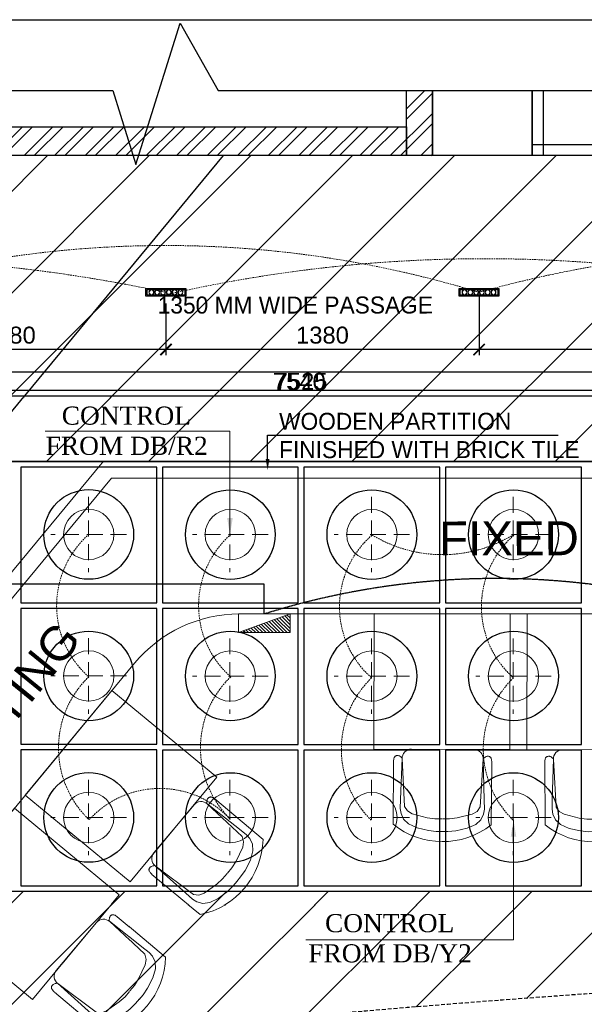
# Model space of a CAD drawing. Header units: millimetres. Extents: x 0 to 2243864, y 0 to 1237228.
# Tile 11 of 30: x 1049347 to 1051839, y 1109250 to 1113600. Entities that reach past the tile are written whole.
import ezdxf
from ezdxf import colors
from ezdxf.entities.mleader import LeaderData, LeaderLine
from ezdxf.math import Vec2, Vec3

# ---------------------------------------------------------------- set-up
doc = ezdxf.new("R2010")
doc.units = ezdxf.units.MM
doc.header["$LTSCALE"] = 7
for name, pattern in [('( Hidden )', [0.375, 0.25, -0.125]), ('DASHED', [0.75, 0.5, -0.25]), ('DASHED2', [0.375, 0.25, -0.125]), ('Hidden', [6, 4, -2])]:
    doc.linetypes.add(name, pattern=pattern)
for name, color, linetype, lineweight in [('CAT-6 CABLE', 200, 'CCTV', 25), ('Falsceiling', 4, 'Continuous', 13), ('FLOOR CONDUIT', 1, 'DASHED', 30), ('PD_025_TEXT', 61, 'Continuous', 25), ('PD_ELEVATION_03', 80, 'Continuous', 18), ('PD_ELEVATION_05', 50, 'Continuous', 30), ('PD_FIXTURE', 21, 'Continuous', 25), ('PD_FURNITURE_LOOSE', 20, 'Continuous', 15), ('PD_I_LIGHTING', 23, 'Continuous', 15), ('PP-Electrical_Switchboard', 255, 'Continuous', 0), ('PP-ONE WAY RAW', 96, 'Continuous', 0), ('TEXT-PP', 7, 'Continuous', 0)]:
    doc.layers.add(name, color=color, linetype=linetype, lineweight=lineweight)
doc.layers.add('PD_BASE', color=8, linetype='Continuous')
doc.layers.add('PD_DIMENSION', color=201, linetype='Continuous')
doc.styles.add('elec', font='times.ttf')
doc.styles.add('PL-TEXT', font='romans.shx', dxfattribs={"width": 0.5, "height": 10})
doc.styles.get("Standard").update_dxf_attribs({"font": 'arial.ttf'})
doc.linetypes.add('CCTV', pattern='A,1.935533,["CCTV",elec,S=0.2,R=0,X=0,Y=-0.034003],0.006881,-0.395564', length=2.337978)
doc.dimstyles.new('100', dxfattribs={"dimtxt": 200, "dimasz": 75, "dimexe": 35, "dimexo": 25, "dimgap": 0.5, "dimtad": 1, "dimdec": 0, "dimrnd": 5, "dimzin": 0, "dimdsep": 46, "dimtxsty": 'Standard', "dimblk": 'OBLIQUE', "dimcen": 5, "dimdle": 35, "dimclre": 1, "dimadec": 0, "dimazin": 0, "dimtfac": 1, "dimtdec": 0, "dimtmove": 1, "dimatfit": 3, "dimfxl": 1, "dimtolj": 1, "dimtzin": 0, "dimlwd": -1, "dimlwe": -1, "dimarcsym": 0})
doc.dimstyles.new('MM', dxfattribs={"dimtxt": 75, "dimasz": 50, "dimexe": 25, "dimexo": 50, "dimgap": 25, "dimtad": 1, "dimdec": 0, "dimrnd": 5, "dimtxsty": 'Standard', "dimblk": 'ARCHTICK', "dimcen": 2.5, "dimadec": 0, "dimazin": 0, "dimtfac": 1, "dimtdec": 0, "dimtmove": 0, "dimatfit": 3, "dimfxl": 1, "dimarcsym": 0})

# ---------------------------------------------------------------- blocks, each defined once
blk = doc.blocks.new('_ARCHTICK')
at = {"color": 0, "linetype": 'ByBlock', "const_width": 0.15}
blk.add_lwpolyline([(-0.5, -0.5), (0.5, 0.5)], dxfattribs=at)
blk = doc.blocks.new('*D175')
at = {"layer": 'Defpoints', "color": 0, "transparency": 16777216}
for p in [(1054351.7, 1111938.2), (1046811, 1111791.2), (1054351.7, 1111648.9)]:
    blk.add_point(p, dxfattribs=at)
at = {"layer": 'PD_DIMENSION', "color": 0, "lineweight": -2, "ltscale": 45, "transparency": 16777216}
for p, q in [((1046811, 1111841.2), (1046811, 1111963.2)), ((1054351.7, 1111698.9), (1054351.7, 1111963.2)), ((1046811, 1111938.2), (1054351.7, 1111938.2))]:
    blk.add_line(p, q, dxfattribs=at)
at = {"layer": 'PD_DIMENSION', "color": 0, "lineweight": -2, "transparency": 16777216, "xscale": 50, "yscale": 50, "zscale": 50, "rotation": 180}
blk.add_blockref('_ARCHTICK', (1046811, 1111938.2), dxfattribs=at)
at = {"layer": 'PD_DIMENSION', "color": 0, "lineweight": -2, "transparency": 16777216, "xscale": 50, "yscale": 50, "zscale": 50}
blk.add_blockref('_ARCHTICK', (1054351.7, 1111938.2), dxfattribs=at)
at = {"layer": 'PD_DIMENSION', "color": 0, "transparency": 16777216, "insert": (1050581.4, 1112001.5), "char_height": 75, "attachment_point": 5}
blk.add_mtext('7540', dxfattribs=at)
blk = doc.blocks.new('LIOGHT33')
at = {"layer": 'PD_FIXTURE'}
for points in [[(0, 1.25), (7, 1.25), (7, 0), (0, 0)], [(0.2, 1.05), (6.8, 1.05), (6.8, 0.2), (0.2, 0.2)]]:
    blk.add_lwpolyline(points, close=True, dxfattribs=at)
for centre in [(1, 0.62), (2, 0.62), (3, 0.62), (4, 0.62), (5, 0.62), (6, 0.62)]:
    blk.add_circle(centre, 0.425, dxfattribs=at)
blk = doc.blocks.new('*D186')
at = {"layer": 'Defpoints', "color": 0, "transparency": 16777216}
for p in [(1048610.3, 1112395.7), (1049992.5, 1112395.7), (1048610.3, 1112142.8)]:
    blk.add_point(p, dxfattribs=at)
at = {"layer": 'PD_DIMENSION', "color": 0, "lineweight": -2, "ltscale": 45, "transparency": 16777216}
for p, q in [((1048610.3, 1112345.7), (1048610.3, 1112117.8)), ((1049992.5, 1112345.7), (1049992.5, 1112117.8)), ((1049992.5, 1112142.8), (1048610.3, 1112142.8))]:
    blk.add_line(p, q, dxfattribs=at)
at = {"layer": 'PD_DIMENSION', "color": 0, "lineweight": -2, "transparency": 16777216, "xscale": 50, "yscale": 50, "zscale": 50, "rotation": 180}
blk.add_blockref('_ARCHTICK', (1048610.3, 1112142.8), dxfattribs=at)
at = {"layer": 'PD_DIMENSION', "color": 0, "lineweight": -2, "transparency": 16777216, "xscale": 50, "yscale": 50, "zscale": 50}
blk.add_blockref('_ARCHTICK', (1049992.5, 1112142.8), dxfattribs=at)
at = {"layer": 'PD_DIMENSION', "color": 0, "transparency": 16777216, "insert": (1049301.4, 1112206.1), "char_height": 75, "attachment_point": 5}
blk.add_mtext('1380', dxfattribs=at)
blk = doc.blocks.new('*D187')
at = {"layer": 'Defpoints', "color": 0, "transparency": 16777216}
for p in [(1049992.5, 1112395.7), (1051374.6, 1112395.7), (1049992.5, 1112142.8)]:
    blk.add_point(p, dxfattribs=at)
at = {"layer": 'PD_DIMENSION', "color": 0, "lineweight": -2, "ltscale": 45, "transparency": 16777216}
for p, q in [((1049992.5, 1112345.7), (1049992.5, 1112117.8)), ((1051374.6, 1112345.7), (1051374.6, 1112117.8)), ((1051374.6, 1112142.8), (1049992.5, 1112142.8))]:
    blk.add_line(p, q, dxfattribs=at)
at = {"layer": 'PD_DIMENSION', "color": 0, "lineweight": -2, "transparency": 16777216, "xscale": 50, "yscale": 50, "zscale": 50, "rotation": 180}
blk.add_blockref('_ARCHTICK', (1049992.5, 1112142.8), dxfattribs=at)
at = {"layer": 'PD_DIMENSION', "color": 0, "lineweight": -2, "transparency": 16777216, "xscale": 50, "yscale": 50, "zscale": 50}
blk.add_blockref('_ARCHTICK', (1051374.6, 1112142.8), dxfattribs=at)
at = {"layer": 'PD_DIMENSION', "color": 0, "transparency": 16777216, "insert": (1050683.5, 1112206.1), "char_height": 75, "attachment_point": 5}
blk.add_mtext('1380', dxfattribs=at)
blk = doc.blocks.new('*D188')
at = {"layer": 'Defpoints', "color": 0, "transparency": 16777216}
for p in [(1051374.6, 1112433.5), (1052756.7, 1112423.5), (1051374.6, 1112142.8)]:
    blk.add_point(p, dxfattribs=at)
at = {"layer": 'PD_DIMENSION', "color": 0, "lineweight": -2, "ltscale": 45, "transparency": 16777216}
for p, q in [((1051374.6, 1112383.5), (1051374.6, 1112117.8)), ((1052756.7, 1112373.5), (1052756.7, 1112117.8)), ((1052756.7, 1112142.8), (1051374.6, 1112142.8))]:
    blk.add_line(p, q, dxfattribs=at)
at = {"layer": 'PD_DIMENSION', "color": 0, "lineweight": -2, "transparency": 16777216, "xscale": 50, "yscale": 50, "zscale": 50, "rotation": 180}
blk.add_blockref('_ARCHTICK', (1051374.6, 1112142.8), dxfattribs=at)
at = {"layer": 'PD_DIMENSION', "color": 0, "lineweight": -2, "transparency": 16777216, "xscale": 50, "yscale": 50, "zscale": 50}
blk.add_blockref('_ARCHTICK', (1052756.7, 1112142.8), dxfattribs=at)
at = {"layer": 'PD_DIMENSION', "color": 0, "transparency": 16777216, "insert": (1052065.7, 1112206.1), "char_height": 75, "attachment_point": 5}
blk.add_mtext('1380', dxfattribs=at)
blk = doc.blocks.new('_Oblique')
at = {"color": 0, "linetype": 'ByBlock', "lineweight": -2}
blk.add_line((-0.5, -0.5), (0.5, 0.5), dxfattribs=at)
blk = doc.blocks.new('SEATING PLAN LAYOUT')
at = {"layer": 'PD_BASE'}
h = blk.add_hatch(dxfattribs=at)
h.set_pattern_fill('ANSI32', color=251, scale=10)
h.set_pattern_definition([(45, (123592.49, 17364.35), (-67.351921, 67.351921), []), (45, (123637.39, 17364.35), (-67.351921, 67.351921), [])])
h.paths.add_polyline_path([(1051049.8, 1217558.9), (1048989.8, 1217558.9), (1048989.8, 1217686.5), (1051049.8, 1217686.5)])
h.paths.add_polyline_path([(1051049.8, 1217558.9), (1051164.8, 1217558.9), (1051164.8, 1217847), (1051049.8, 1217847)])
at = {"layer": 'PD_BASE', "color": 251}
for points in [[(1041961.2, 1217847), (1049754.1, 1217847), (1049854.8, 1217519.5), (1050051.7, 1218144.4), (1050219.1, 1217847), (1057670.8, 1217847)], [(1051604.8, 1217847), (1051604.8, 1217558.8), (1051164.8, 1217558.8), (1051164.8, 1217847)], [(1051653.8, 1217847), (1051653.8, 1217558.7), (1051604.8, 1217558.7), (1051604.8, 1217847)]]:
    blk.add_lwpolyline(points, dxfattribs=at)
at = {"layer": 'PD_BASE', "color": 251, "lineweight": 30}
blk.add_lwpolyline([(1051164.8, 1217847), (1051164.8, 1217558.9), (1051049.8, 1217558.9), (1051049.8, 1217847)], dxfattribs=at)
blk.add_lwpolyline([(1051049.8, 1217558.9), (1048989.8, 1217558.9), (1048989.8, 1217686.5), (1051049.8, 1217686.5)], close=True, dxfattribs=at)
at = {"layer": 'PD_BASE', "color": 251}
blk.add_lwpolyline([(1051604.8, 1217607.7), (1052504.8, 1217607.7), (1052504.8, 1217558.7), (1051604.8, 1217558.7)], close=True, dxfattribs=at)
blk.add_lwpolyline([(1051604.8, 1217607.7), (1052504.8, 1217607.7), (1052504.8, 1217558.7), (1051604.8, 1217558.7)], close=True, dxfattribs=at)
at = {"layer": 'PD_BASE', "color": 251, "linetype": '( Hidden )', "ltscale": 10, "elevation": 0}
for points in [[(1042302.2, 1212516.9, -0.002641), (1043029.7, 1212666.4), (1043619.8, 1212781.8, -0.013583), (1047388.7, 1213396.5), (1047984.9, 1213474.6, -0.027537), (1055703, 1214022.8), (1056304.8, 1214022.8)], [(1048004.1, 1213325.8, -0.027531), (1055704.1, 1213872.8)]]:
    blk.add_lwpolyline(points, format="xyb", dxfattribs=at)
blk = doc.blocks.new('A$C57124B3B')
at = {"color": 251}
for p, q in [((45.6, 504.4), (45.6, 108.7)), ((664.8, 108.7), (664.8, 505.8))]:
    blk.add_line(p, q, dxfattribs=at)
blk.add_lwpolyline([(353.4, 143.9), (309.5, 143.9), (260.3, 150.9), (165.5, 175.5), (135.6, 193), (116.3, 221.1), (100.2, 522.3, -0.429937), (157.5, 582.7), (552.9, 582.7, -0.429937), (610.2, 522.3), (594.1, 221.1), (574.7, 193), (544.9, 175.5), (450, 150.9), (400.9, 143.9), (356.9, 143.9)], format="xyb", dxfattribs=at)
for points in [[(100.1, 525.3), (95.1, 530.4), (90.5, 534.4), (86, 537.4), (81.9, 539.5), (78.1, 540.8), (74.6, 541.6), (71.3, 541.8), (68.3, 541.7), (65.6, 541.4), (63.1, 540.9), (60.9, 540.1), (58.9, 539.2), (57, 538), (55.4, 536.7), (53.9, 535.2), (52.5, 533.5), (51.2, 531.6), (50.1, 529.3), (49, 526.2), (47.9, 521.9), (47, 516.3), (46.1, 509.1), (45.8, 505.8)], [(100.1, 525.3), (91.7, 265), (90, 207.1), (95.2, 175.5), (111, 140.4), (142.7, 110.5), (197.1, 85.9), (269.1, 70.1), (318.3, 64.9), (356.9, 64.9)], [(610.4, 525.3), (618.8, 265), (620.6, 207.1), (615.3, 175.5), (599.5, 140.4), (567.9, 110.5), (513.4, 85.9), (441.4, 70.1), (392.2, 64.9), (353.6, 64.9)], [(610.4, 525.3), (615.4, 530.4), (620.1, 534.4), (624.5, 537.4), (628.6, 539.5), (632.4, 540.8), (636, 541.6), (639.2, 541.8), (642.2, 541.7), (644.9, 541.4), (647.4, 540.9), (649.6, 540.1), (651.7, 539.2), (653.5, 538), (655.1, 536.7), (656.6, 535.2), (658, 533.5), (659.3, 531.6), (660.5, 529.3), (661.5, 526.2), (662.6, 521.9), (663.5, 516.3), (664.4, 509.1), (664.8, 505.8)]]:
    blk.add_lwpolyline(points, dxfattribs=at)
blk.add_arc((355.2, 498.7), 498, 231.56297, 308.43703, dxfattribs=at)
blk = doc.blocks.new('SEATING')
at = {"layer": 'PD_FURNITURE_LOOSE', "color": 251}
for p, q in [((1049712.5, 1179353.7), (1047538.8, 1176727.1)), ((1054351.7, 1179353.7), (1049128.4, 1179353.7)), ((1049747.8, 1179278.7), (1047596.5, 1176679.3)), ((1054351.7, 1179278.7), (1049747.8, 1179278.7)), ((1054351.7, 1178678.7), (1050312.3, 1178678.7)), ((1049850.1, 1178461.3), (1048650.2, 1177011.4, 0))]:
    blk.add_line(p, q, dxfattribs=at)
for points in [[(1050907.3, 1178681.1), (1051507.3, 1178680), (1051506.2, 1178080), (1050906.2, 1178081.1)], [(1052182.3, 1178679), (1051582.3, 1178680), (1051581.2, 1178080), (1052181.2, 1178079)]]:
    blk.add_lwpolyline(points, close=True, dxfattribs=at)
at = {"layer": 'PD_FURNITURE_LOOSE', "color": 251, "elevation": 0}
for points in [[(1049367.5, 1177878.2), (1049750.1, 1178340.4), (1050212.3, 1177957.9), (1049829.8, 1177495.7)], [(1048937.2, 1177358.2), (1049319.7, 1177820.4), (1049782, 1177437.9), (1049399.4, 1176975.6)]]:
    blk.add_lwpolyline(points, close=True, dxfattribs=at)
at = {"layer": 'PD_FURNITURE_LOOSE', "color": 251}
blk.add_arc((1050312.3, 1178078.7), 600, 90, 140.3895, dxfattribs=at)
at = {"layer": 'PD_FURNITURE_LOOSE', "color": 251, "lineweight": 9, "extrusion": (-1.31426e-13, -3.90147e-15, -1), "xscale": -0.7000572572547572, "yscale": 0.7000572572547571, "zscale": -0.7000572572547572, "rotation": 0.4422532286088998}
blk.add_blockref('A$C57124B3B', (-1050958.4, 1177674.6, 0), dxfattribs=at)
at = {"layer": 'PD_FURNITURE_LOOSE', "color": 251, "lineweight": 9, "extrusion": (1.31411e-13, -4.35849e-15, -1), "xscale": 0.7000572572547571, "yscale": 0.7000572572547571, "zscale": -0.700057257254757, "rotation": 359.7569952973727}
blk.add_blockref('A$C57124B3B', (-1052127.6, 1177672.7, 0), dxfattribs=at)
at = {"layer": 'PD_FURNITURE_LOOSE', "color": 251, "lineweight": 9, "extrusion": (-8.06064e-14, -1.03878e-13, -1), "xscale": -0.7000572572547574, "yscale": 0.7000572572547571, "zscale": -0.7000572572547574, "rotation": 309.9531637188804}
for p in [(-1050176.6, 1177277.3, 0), (-1049746.2, 1176757.3, 0)]:
    blk.add_blockref('A$C57124B3B', p, dxfattribs=at)
at = {"layer": 'PD_025_TEXT', "color": 251, "char_height": 50, "attachment_point": 1}
for insert, width, rotation in [((1051193.9, 1179087.1), 1903.301, 0.1141), ((1048497.2, 1177422.8), 1908.301, 50.8262)]:
    blk.add_mtext('{\\H3x;FIXED SEATING}', dxfattribs=dict(at, insert=insert, width=width, rotation=rotation))
blk = doc.blocks.new('*D262')
at = {"layer": 'Defpoints', "color": 0, "ltscale": 45, "transparency": 16777216}
for p in [(1054351.7, 1111938.2), (1046826.7, 1111648.9, 999001.4), (1054351.7, 1111648.9, 999001.4)]:
    blk.add_point(p, dxfattribs=at)
at = {"layer": 'PD_DIMENSION', "color": 0, "lineweight": -2, "ltscale": 45, "transparency": 16777216}
for p, q in [((1046826.7, 1111698.9), (1046826.7, 1111963.2)), ((1054351.7, 1111698.9), (1054351.7, 1111963.2)), ((1046826.7, 1111938.2), (1054351.7, 1111938.2))]:
    blk.add_line(p, q, dxfattribs=at)
at = {"layer": 'PD_DIMENSION', "color": 0, "lineweight": -2, "ltscale": 45, "transparency": 16777216, "xscale": 50, "yscale": 50, "zscale": 50, "rotation": 180}
blk.add_blockref('_ARCHTICK', (1046826.7, 1111938.2), dxfattribs=at)
at = {"layer": 'PD_DIMENSION', "color": 0, "lineweight": -2, "ltscale": 45, "transparency": 16777216, "xscale": 50, "yscale": 50, "zscale": 50}
blk.add_blockref('_ARCHTICK', (1054351.7, 1111938.2), dxfattribs=at)
at = {"layer": 'PD_DIMENSION', "color": 0, "ltscale": 45, "transparency": 16777216, "insert": (1050589.2, 1112001.5), "char_height": 75, "attachment_point": 5}
blk.add_mtext('7525', dxfattribs=at)
blk = doc.blocks.new('*D274')
at = {"layer": 'Defpoints', "color": 0, "ltscale": 45, "transparency": 16777216}
for p in [(1048610.3, 1112395.7, -877694.1), (1049992.5, 1112395.7, -806336.8), (1048610.3, 1112142.8)]:
    blk.add_point(p, dxfattribs=at)
at = {"layer": 'PD_DIMENSION', "color": 0, "lineweight": -2, "ltscale": 45, "transparency": 16777216}
for p, q in [((1048610.3, 1112345.7), (1048610.3, 1112117.8)), ((1049992.5, 1112345.7), (1049992.5, 1112117.8)), ((1049992.5, 1112142.8), (1048610.3, 1112142.8))]:
    blk.add_line(p, q, dxfattribs=at)
at = {"layer": 'PD_DIMENSION', "color": 0, "lineweight": -2, "ltscale": 45, "transparency": 16777216, "xscale": 50, "yscale": 50, "zscale": 50, "rotation": 180}
blk.add_blockref('_ARCHTICK', (1048610.3, 1112142.8), dxfattribs=at)
at = {"layer": 'PD_DIMENSION', "color": 0, "lineweight": -2, "ltscale": 45, "transparency": 16777216, "xscale": 50, "yscale": 50, "zscale": 50}
blk.add_blockref('_ARCHTICK', (1049992.5, 1112142.8), dxfattribs=at)
at = {"layer": 'PD_DIMENSION', "color": 0, "ltscale": 45, "transparency": 16777216, "insert": (1049301.4, 1112206.1), "char_height": 75, "attachment_point": 5}
blk.add_mtext('1380', dxfattribs=at)
blk = doc.blocks.new('*D275')
at = {"layer": 'Defpoints', "color": 0, "ltscale": 45, "transparency": 16777216}
for p in [(1049992.5, 1112395.7, -806336.8), (1051374.6, 1112395.7, -734979.6), (1049992.5, 1112142.8)]:
    blk.add_point(p, dxfattribs=at)
at = {"layer": 'PD_DIMENSION', "color": 0, "lineweight": -2, "ltscale": 45, "transparency": 16777216}
for p, q in [((1049992.5, 1112345.7), (1049992.5, 1112117.8)), ((1051374.6, 1112345.7), (1051374.6, 1112117.8)), ((1051374.6, 1112142.8), (1049992.5, 1112142.8))]:
    blk.add_line(p, q, dxfattribs=at)
at = {"layer": 'PD_DIMENSION', "color": 0, "lineweight": -2, "ltscale": 45, "transparency": 16777216, "xscale": 50, "yscale": 50, "zscale": 50, "rotation": 180}
blk.add_blockref('_ARCHTICK', (1049992.5, 1112142.8), dxfattribs=at)
at = {"layer": 'PD_DIMENSION', "color": 0, "lineweight": -2, "ltscale": 45, "transparency": 16777216, "xscale": 50, "yscale": 50, "zscale": 50}
blk.add_blockref('_ARCHTICK', (1051374.6, 1112142.8), dxfattribs=at)
at = {"layer": 'PD_DIMENSION', "color": 0, "ltscale": 45, "transparency": 16777216, "insert": (1050683.5, 1112206.1), "char_height": 75, "attachment_point": 5}
blk.add_mtext('1380', dxfattribs=at)
blk = doc.blocks.new('*D276')
at = {"layer": 'Defpoints', "color": 0, "ltscale": 45, "transparency": 16777216}
for p in [(1051374.6, 1112433.5, -734979.6), (1052756.7, 1112423.5, -663622.4), (1051374.6, 1112142.8)]:
    blk.add_point(p, dxfattribs=at)
at = {"layer": 'PD_DIMENSION', "color": 0, "lineweight": -2, "ltscale": 45, "transparency": 16777216}
for p, q in [((1051374.6, 1112383.5), (1051374.6, 1112117.8)), ((1052756.7, 1112373.5), (1052756.7, 1112117.8)), ((1052756.7, 1112142.8), (1051374.6, 1112142.8))]:
    blk.add_line(p, q, dxfattribs=at)
at = {"layer": 'PD_DIMENSION', "color": 0, "lineweight": -2, "ltscale": 45, "transparency": 16777216, "xscale": 50, "yscale": 50, "zscale": 50, "rotation": 180}
blk.add_blockref('_ARCHTICK', (1051374.6, 1112142.8), dxfattribs=at)
at = {"layer": 'PD_DIMENSION', "color": 0, "lineweight": -2, "ltscale": 45, "transparency": 16777216, "xscale": 50, "yscale": 50, "zscale": 50}
blk.add_blockref('_ARCHTICK', (1052756.7, 1112142.8), dxfattribs=at)
at = {"layer": 'PD_DIMENSION', "color": 0, "ltscale": 45, "transparency": 16777216, "insert": (1052065.7, 1112206.1), "char_height": 75, "attachment_point": 5}
blk.add_mtext('1380', dxfattribs=at)
blk = doc.blocks.new('PP-SWITCH BOARD P')
at = {"layer": 'PP-Electrical_Switchboard', "color": 6}
for p, q in [((0, -114.3), (82.5, 114.3)), ((82.5, 114.3), (0, 114.3)), ((0, 114.3), (0, -114.3)), ((82.5, -114.3), (82.5, 114.3)), ((0, -114.3), (82.5, -114.3))]:
    blk.add_line(p, q, dxfattribs=at)
at = {"layer": 'PP-Electrical_Switchboard', "color": 1, "lineweight": 25, "ltscale": 30}
for p, q in [((82.5, 84.5), (74.6, 92.4)), ((82.5, 100), (78.7, 103.8)), ((82.5, 22.4), (58.1, 46.7)), ((82.5, 37.9), (62.3, 58.2)), ((82.5, 53.4), (66.4, 69.6)), ((82.5, 68.9), (70.5, 81)), ((82.5, -39.7), (41.7, 1.1)), ((82.5, -24.2), (45.8, 12.5)), ((82.5, -8.7), (49.9, 23.9)), ((82.5, 6.8), (54, 35.3)), ((82.5, -86.3), (29.3, -33.1)), ((82.5, -70.8), (33.4, -21.7)), ((82.5, -55.3), (37.6, -10.3)), ((48.4, -114.3), (12.8, -78.7)), ((63.9, -114.3), (17, -67.3)), ((79.5, -114.3), (21.1, -55.9)), ((82.5, -101.8), (25.2, -44.5)), ((1.8, -114.3), (0.5, -113)), ((17.4, -114.3), (4.6, -101.5)), ((32.9, -114.3), (8.7, -90.1))]:
    blk.add_line(p, q, dxfattribs=at)

msp = doc.modelspace()

# ---------------------------------------------------------------- linework, layer by layer
at = {"layer": 'FLOOR CONDUIT', "ltscale": 0.8}
msp.add_lwpolyline([(1056222.3, 1112405.7), (1055313, 1112405.7), (1054602.3, 1112043), (1044274.7, 1112043)], dxfattribs=at)
at = {"layer": 'FLOOR CONDUIT', "ltscale": 0.8, "elevation": 0}
msp.add_lwpolyline([(1050426.6, 1110974.7), (1050426.6, 1111106.5), (1044558.4, 1111106.5), (1044558.4, 1110795.5)], dxfattribs=at)
at = {"layer": 'FLOOR CONDUIT', "ltscale": 0.8}
msp.add_arc((1051450.4, 1107706), 3425.3, 72.61, 107.39, dxfattribs=at)
at = {"layer": 'PD_FIXTURE', "elevation": 999001.4}
for points in [[(1049351.7, 1110398.9), (1049951.7, 1110398.9), (1049951.7, 1110998.9), (1049351.7, 1110998.9)], [(1049976.7, 1110398.4), (1050576.7, 1110398.4), (1050576.7, 1110998.4), (1049976.7, 1110998.4)], [(1050601.7, 1110398.4), (1051201.7, 1110398.4), (1051201.7, 1110998.4), (1050601.7, 1110998.4)], [(1051226.7, 1110398.4), (1051826.7, 1110398.4), (1051826.7, 1110998.4), (1051226.7, 1110998.4)], [(1049351.7, 1109773.9), (1049951.7, 1109773.9), (1049951.7, 1110373.9), (1049351.7, 1110373.9)], [(1049976.7, 1109773.4), (1050576.7, 1109773.4), (1050576.7, 1110373.4), (1049976.7, 1110373.4)], [(1050601.7, 1109773.4), (1051201.7, 1109773.4), (1051201.7, 1110373.4), (1050601.7, 1110373.4)], [(1051226.7, 1109773.4), (1051826.7, 1109773.4), (1051826.7, 1110373.4), (1051226.7, 1110373.4)]]:
    msp.add_lwpolyline(points, close=True, dxfattribs=at)
at = {"layer": 'PD_FIXTURE'}
for centre in [(1049651.7, 1110700.9, 999001.4), (1050276.7, 1110700.4, 999001.4), (1050901.7, 1110700.4, 999001.4), (1051526.7, 1110700.4, 999001.4), (1049651.7, 1110075.9, 999001.4), (1050276.7, 1110075.4, 999001.4), (1050901.7, 1110075.4, 999001.4), (1051526.7, 1110075.4, 999001.4)]:
    msp.add_circle(centre, 198, dxfattribs=at)
at = {"layer": 'PD_I_LIGHTING', "linetype": 'Hidden', "lineweight": 0, "ltscale": 2.5}
for p, q in [((1049650.2, 1110867.5, 999001.4), (1049650.2, 1110534.2, 999001.4)), ((1050275.2, 1110867.1, 999001.4), (1050275.2, 1110533.8, 999001.4)), ((1050900.2, 1110867.1, 999001.4), (1050900.2, 1110533.8, 999001.4)), ((1051525.2, 1110867.1, 999001.4), (1051525.2, 1110533.8, 999001.4)), ((1049818.4, 1110700.9, 999001.4), (1049485.1, 1110700.9, 999001.4)), ((1050443.4, 1110700.4, 999001.4), (1050110.1, 1110700.4, 999001.4)), ((1051068.4, 1110700.4, 999001.4), (1050735.1, 1110700.4, 999001.4)), ((1051693.4, 1110700.4, 999001.4), (1051360.1, 1110700.4, 999001.4)), ((1049650.2, 1110242.5, 999001.4), (1049650.2, 1109909.2, 999001.4)), ((1050275.2, 1110242.1, 999001.4), (1050275.2, 1109908.8, 999001.4)), ((1050900.2, 1110242.1, 999001.4), (1050900.2, 1109908.8, 999001.4)), ((1051525.2, 1110242.1, 999001.4), (1051525.2, 1109908.8, 999001.4)), ((1049818.4, 1110075.9, 999001.4), (1049485.1, 1110075.9, 999001.4)), ((1050443.4, 1110075.4, 999001.4), (1050110.1, 1110075.4, 999001.4)), ((1051068.4, 1110075.4, 999001.4), (1050735.1, 1110075.4, 999001.4)), ((1051693.4, 1110075.4, 999001.4), (1051360.1, 1110075.4, 999001.4))]:
    msp.add_line(p, q, dxfattribs=at)
at = {"layer": 'PD_I_LIGHTING', "lineweight": 0}
for centre in [(1049651.7, 1110700.9, 999001.4), (1050276.7, 1110700.4, 999001.4), (1050901.7, 1110700.4, 999001.4), (1051526.7, 1110700.4, 999001.4), (1049651.7, 1110075.9, 999001.4), (1050276.7, 1110075.4, 999001.4), (1050901.7, 1110075.4, 999001.4), (1051526.7, 1110075.4, 999001.4)]:
    msp.add_circle(centre, 111.1, dxfattribs=at)
at = {"layer": 'PP-ONE WAY RAW', "color": 1, "linetype": 'DASHED2', "ltscale": 4}
for centre, radius, start, end in [((1049990.6, 1107868, -856286.9), 4734.5, 73.0039, 106.9749), ((1052755.8, 1107469.6, -856286.9), 5116.1, 74.3377, 105.6623), ((1048562.8, 1105730.7, -784929.7), 6816.3, 77.9091, 102.12497), ((1051399.7, 1106248.9, -784929.7), 6295.3, 77.53313, 102.91665), ((1049957.1, 1110382.3, 999001.4), 438.7, 134.1138, 225.8862), ((1050583.7, 1110382.3, 999001.4), 438.7, 134.1138, 225.8862), ((1049965.9, 1109782.2, 999001.4), 421.7, 42.5251, 137.8425)]:
    msp.add_arc(centre, radius, start, end, dxfattribs=at)
at = {"layer": 'PP-ONE WAY RAW', "color": 32, "linetype": 'DASHED2', "ltscale": 4}
for centre in [(1051205.6, 1110377.5, 999001.4), (1051832.1, 1110377.5, 999001.4)]:
    msp.add_arc(centre, 438.7, 134.1138, 225.8862, dxfattribs=at)

# ---------------------------------------------------------------- block references
at = {"layer": 'PD_FIXTURE', "xscale": -25.54744525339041, "yscale": 25.54744525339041, "zscale": 25.54744525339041}
for p in [(1050081.9, 1112379.8, -784929.7), (1050081.9, 1112379.8, -784929.7), (1051464, 1112379.8, -713572.4), (1051464, 1112379.8, -713572.4)]:
    msp.add_blockref('LIOGHT33', p, dxfattribs=at)
at = {"layer": 'PP-Electrical_Switchboard', "xscale": -1, "rotation": 89.99998194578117}
msp.add_blockref('PP-SWITCH BOARD P', (1050426.6, 1110974.7), dxfattribs=at)

# ---------------------------------------------------------------- texts
at = {"layer": 'PD_025_TEXT', "color": 251, "insert": (1049956.2, 1112300.9), "char_height": 75, "width": 1365.884, "attachment_point": 7, "rotation": 0.0081}
msp.add_mtext('{\\fCentury Gothic|b0|i0|c0|p34;1350 MM WIDE PASSAGE}', dxfattribs=at)
at = {"layer": 'TEXT-PP', "char_height": 80, "width": 2200.251, "attachment_point": 1}
for insert in [(1044434.8, 1112507.4), (1045507.5, 1112277.9, -922094.1)]:
    msp.add_mtext('\\pi824.62463;{\\fTimes New Roman|b0|i0|c0|p34;CONTROL \\P\\pi758.58281;FROM DB/\\C1;R1}', dxfattribs=dict(at, insert=insert))
at = {"layer": 'TEXT-PP', "char_height": 80, "width": 2200.251, "attachment_point": 1, "bg_fill": 2}
for s, insert in [('\\pi824.62463;{\\fTimes New Roman|b0|i0|c0|p34;CONTROL \\P\\pi758.58281;FROM DB/\\C1;R1}', (1044092.5, 1111669, -499500.7)), ('\\pi824.62463;{\\fTimes New Roman|b0|i0|c0|p34;CONTROL \\P\\pi758.58281;FROM DB/\\C5;B1 }', (1047509.6, 1109683.8))]:
    msp.add_mtext(s, dxfattribs=dict(at, insert=insert))

# ---------------------------------------------------------------- dimensions: what is measured, and where the dimension line sits
at = {"layer": 'PD_DIMENSION', "ltscale": 45}
for base, p1, p2, picture, middle in [((1051374.6, 1112142.8, 21407.2), (1052756.7, 1112423.5, -642215.2), (1051374.6, 1112433.5, -713572.4), '*D188', (1052065.7, 1112206.1, 21407.2)), ((1048610.3, 1112142.8, 21407.2), (1049992.5, 1112395.7, -784929.7), (1048610.3, 1112395.7, -856286.9), '*D186', (1049301.4, 1112206.1, 21407.2)), ((1049992.5, 1112142.8, 21407.2), (1051374.6, 1112395.7, -713572.4), (1049992.5, 1112395.7, -784929.7), '*D187', (1050683.5, 1112206.1, 21407.2))]:
    dim = msp.add_linear_dim(base=base, p1=p1, p2=p2, dimstyle='MM', dxfattribs=at)
    dim.commit()
    dim.dimension.update_dxf_attribs({"geometry": picture, "text_midpoint": middle})
for base, p1, p2, picture, middle in [((1051374.6, 1112142.8, 21407.2), (1052756.7, 1112423.5, -642215.2), (1051374.6, 1112433.5, -713572.4), '*D276', (1052065.7, 1112206.1, 21407.2)), ((1048610.3, 1112142.8, 21407.2), (1049992.5, 1112395.7, -784929.7), (1048610.3, 1112395.7, -856286.9), '*D274', (1049301.4, 1112206.1, 21407.2)), ((1049992.5, 1112142.8, 21407.2), (1051374.6, 1112395.7, -713572.4), (1049992.5, 1112395.7, -784929.7), '*D275', (1050683.5, 1112206.1, 21407.2))]:
    dim = msp.add_linear_dim(base=base, p1=p1, p2=p2, dimstyle='MM', override={"dimtxt": 75}, dxfattribs=at)
    dim.commit()
    dim.dimension.update_dxf_attribs({"geometry": picture, "text_midpoint": middle})

# ---------------------------------------------------------------- next in the draw order: linework, layer by layer
at = {"layer": 'PD_I_LIGHTING', "linetype": 'Hidden', "lineweight": 0, "ltscale": 2.5}
for p, q in [((1049818.4, 1111325.9, 999001.4), (1049485.1, 1111325.9, 999001.4)), ((1050443.4, 1111325.4, 999001.4), (1050110.1, 1111325.4, 999001.4)), ((1051068.4, 1111325.4, 999001.4), (1050735.1, 1111325.4, 999001.4)), ((1051693.4, 1111325.4, 999001.4), (1051360.1, 1111325.4, 999001.4))]:
    msp.add_line(p, q, dxfattribs=at)
at = {"layer": 'PD_I_LIGHTING', "lineweight": 0}
for centre in [(1049651.7, 1111325.9, 999001.4), (1050276.7, 1111325.4, 999001.4), (1050901.7, 1111325.4, 999001.4), (1051526.7, 1111325.4, 999001.4)]:
    msp.add_circle(centre, 111.1, dxfattribs=at)
at = {"layer": 'PP-ONE WAY RAW', "color": 1, "linetype": 'DASHED2', "ltscale": 4}
for centre in [(1049930.1, 1111011.6, 999001.4), (1050556.7, 1111011.6, 999001.4)]:
    msp.add_arc(centre, 419.9, 131.2453, 228.4697, dxfattribs=at)
at = {"layer": 'PP-ONE WAY RAW', "color": 32, "linetype": 'DASHED2', "ltscale": 4}
for centre, radius, start, end in [((1051178.5, 1111006.8, 999001.4), 419.9, 131.2453, 228.4697), ((1051213.4, 1111834.7, 999001.4), 597.9, 238.5787, 301.4213), ((1051805.1, 1111006.8, 999001.4), 419.9, 131.2453, 228.4697)]:
    msp.add_arc(centre, radius, start, end, dxfattribs=at)

# ---------------------------------------------------------------- next in the draw order: texts
at = {"layer": 'FLOOR CONDUIT', "insert": (1045930.5, 1111339.2), "char_height": 67.954, "width": 713.036, "attachment_point": 1, "style": 'PL-TEXT'}
msp.add_mtext('\\pi71.75989;{\\C7;20MM RIGID PVC MMS \\P\\pi155.89292;FLOOR CONDUIT}', dxfattribs=at)
at = {"layer": 'TEXT-PP', "char_height": 80, "width": 2200.251, "attachment_point": 1, "bg_fill": 2}
for s, insert in [('\\pi824.62463;{\\fTimes New Roman|b0|i0|c0|p34;CONTROL \\P\\pi755.32398;FROM DB/\\C32;Y1}', (1046160.8, 1111893.7, -922094.1)), ('\\pi824.62463;{\\fTimes New Roman|b0|i0|c0|p34;CONTROL \\P\\pi750.56551;FROM DB/\\C32;Y2}', (1049870.2, 1109649, -922094.1))]:
    msp.add_mtext(s, dxfattribs=dict(at, insert=insert))

# ---------------------------------------------------------------- next in the draw order: texts
at = {"layer": 'FLOOR CONDUIT', "char_height": 67.954, "width": 713.036, "attachment_point": 1, "style": 'PL-TEXT'}
for insert in [(1045662.3, 1110052), (1044126.6, 1109632.8)]:
    msp.add_mtext('\\pi71.75989;{\\C7;20MM RIGID PVC MMS \\P\\pi155.89292;FLOOR CONDUIT}', dxfattribs=dict(at, insert=insert))
at = {"layer": 'TEXT-PP', "insert": (1048708, 1111891, -922094.1), "char_height": 80, "width": 2200.251, "attachment_point": 1, "bg_fill": 2}
msp.add_mtext('\\pi824.62463;{\\fTimes New Roman|b0|i0|c0|p34;CONTROL \\P\\pi753.82434;FROM DB/\\C1;R2}', dxfattribs=at)

# ---------------------------------------------------------------- next in the draw order: leaders
at = {"layer": 'TEXT-PP'}
msp.add_leader([(1051526.7, 1110065.5, 999001.4), (1051526.7, 1109535.3, 999001.4), (1050610.5, 1109535.3, 999001.4)], dimstyle='100', override={"dimtad": 0}, dxfattribs=at)

# ---------------------------------------------------------------- next in the draw order: linework, layer by layer
at = {"layer": 'PD_ELEVATION_05', "color": 251}
msp.add_line((1050245.5, 1112999.6), (1049128.4, 1111649.7), dxfattribs=at)
at = {"layer": 'PD_FIXTURE', "elevation": 999001.4}
for points in [[(1049351.7, 1111023.9), (1049951.7, 1111023.9), (1049951.7, 1111623.9), (1049351.7, 1111623.9)], [(1049976.7, 1111023.4), (1050576.7, 1111023.4), (1050576.7, 1111623.4), (1049976.7, 1111623.4)]]:
    msp.add_lwpolyline(points, close=True, dxfattribs=at)
at = {"layer": 'PD_FIXTURE'}
for centre in [(1049651.7, 1111325.9, 999001.4), (1050276.7, 1111325.4, 999001.4)]:
    msp.add_circle(centre, 198, dxfattribs=at)
at = {"layer": 'PD_I_LIGHTING', "linetype": 'Hidden', "lineweight": 0, "ltscale": 2.5}
for p, q in [((1049650.2, 1111492.5, 999001.4), (1049650.2, 1111159.2, 999001.4)), ((1050275.2, 1111492.1, 999001.4), (1050275.2, 1111158.8, 999001.4)), ((1050900.2, 1111492.1, 999001.4), (1050900.2, 1111158.8, 999001.4))]:
    msp.add_line(p, q, dxfattribs=at)

# ---------------------------------------------------------------- next in the draw order: texts
at = {"layer": 'TEXT-PP', "insert": (1051126.4, 1111898.4, -922094.1), "char_height": 80, "width": 2200.251, "attachment_point": 1, "bg_fill": 2}
msp.add_mtext('\\pi824.62463;{\\fTimes New Roman|b0|i0|c0|p34;CONTROL \\P\\pi753.82434;FROM DB/\\C5;B2}', dxfattribs=at)

# ---------------------------------------------------------------- next in the draw order: leaders
at = {"layer": 'TEXT-PP'}
msp.add_leader([(1050275.2, 1111323.1, 999001.4), (1050275.2, 1111782.7, 999001.4), (1049460.2, 1111782.7, 999001.4)], dimstyle='100', override={"dimtad": 0}, dxfattribs=at)

# ---------------------------------------------------------------- next in the draw order: hatches: boundary and pattern name
at = {"layer": 'Falsceiling'}
h = msp.add_hatch(dxfattribs=at)
h.set_pattern_fill('ANSI31', color=256, scale=100)
h.set_pattern_definition([(45, (-77086, -87194.1), (-224.5064, 224.5064), [])])
edge = h.paths.add_edge_path()
edge.add_line((1056309, 1109465.5), (1056309, 1112999.5))
edge.add_line((1056309, 1112999.5), (1044680.9, 1112999.7))
edge.add_line((1044680.9, 1112999.7), (1044680.4, 1110999.2))
edge.add_line((1044680.4, 1110999.2), (1045121, 1110999.1))
edge.add_line((1045121, 1110999.1), (1045121, 1110796.3))
edge.add_line((1045121, 1110796.3), (1045123.3, 1108492.2))
edge.add_arc((1056723.1, 1039942.2), 69524.6, 90.34123, 99.604427, ccw=False)
h.paths.add_polyline_path([(1046826.7, 1111648.9), (1054351.7, 1111648.9), (1054351.7, 1109748.9), (1046826.7, 1109748.9)], flags=16)

# ---------------------------------------------------------------- next in the draw order: linework, layer by layer
at = {"layer": 'CAT-6 CABLE', "ltscale": 3, "elevation": 0}
msp.add_lwpolyline([(1045440, 1113600.1), (1056220, 1113600), (1056220, 1113030), (1056226.3, 1112913.8), (1056226.3, 1109730), (1056226.9, 1109595.2)], dxfattribs=at)
at = {"layer": 'FLOOR CONDUIT', "ltscale": 0.8}
msp.add_lwpolyline([(1056304.8, 1110060.8), (1055214.3, 1110060.8), (1055214.3, 1111962.1), (1044421, 1111962.1)], dxfattribs=at)
at = {"layer": 'PD_ELEVATION_03', "elevation": 999001.4}
msp.add_lwpolyline([(1046826.7, 1111648.9), (1054351.7, 1111648.9), (1054351.7, 1109748.9), (1046826.7, 1109748.9)], close=True, dxfattribs=at)
at = {"layer": 'PD_FIXTURE', "elevation": 999001.4}
for points in [[(1046826.7, 1111648.9), (1054351.7, 1111648.9), (1054351.7, 1109748.9), (1046826.7, 1109748.9)], [(1050601.7, 1111023.4), (1051201.7, 1111023.4), (1051201.7, 1111623.4), (1050601.7, 1111623.4)], [(1051226.7, 1111023.4), (1051826.7, 1111023.4), (1051826.7, 1111623.4), (1051226.7, 1111623.4)]]:
    msp.add_lwpolyline(points, close=True, dxfattribs=at)
at = {"layer": 'PD_FIXTURE'}
for centre in [(1050901.7, 1111325.4, 999001.4), (1051526.7, 1111325.4, 999001.4)]:
    msp.add_circle(centre, 198, dxfattribs=at)
at = {"layer": 'PD_I_LIGHTING', "linetype": 'Hidden', "lineweight": 0, "ltscale": 2.5}
msp.add_line((1051525.2, 1111492.1, 999001.4), (1051525.2, 1111158.8, 999001.4), dxfattribs=at)

# ---------------------------------------------------------------- next in the draw order: block references
at = {"layer": 'PD_025_TEXT', "color": 251}
msp.add_blockref('SEATING', (4.2, -67704), dxfattribs=at)
at = {"layer": 'PD_BASE', "color": 251}
msp.add_blockref('SEATING PLAN LAYOUT', (4.2, -104559.3), dxfattribs=at)

# ---------------------------------------------------------------- next in the draw order: texts
at = {"layer": 'FLOOR CONDUIT', "insert": (1045930.5, 1112254.6), "char_height": 67.954, "width": 713.036, "attachment_point": 1, "style": 'PL-TEXT'}
msp.add_mtext('\\pi71.75989;{\\C7;20MM RIGID PVC MMS \\P\\pi155.89292;FLOOR CONDUIT}', dxfattribs=at)
at = {"layer": 'PD_025_TEXT', "color": 251, "insert": (1050492, 1111662.2), "char_height": 75, "width": 1365.884, "attachment_point": 7, "rotation": 0.0081}
msp.add_mtext('{\\fCentury Gothic|b0|i0|c0|p34;WOODEN PARTITION FINISHED WITH BRICK TILE}', dxfattribs=at)

# ---------------------------------------------------------------- next in the draw order: dimensions: what is measured, and where the dimension line sits
at = {"layer": 'PD_DIMENSION', "ltscale": 45}
dim = msp.add_linear_dim(base=(1054351.7, 1111938.2), p1=(1046811, 1111791.2), p2=(1054351.7, 1111648.9, 999001.4), dimstyle='MM', dxfattribs=at)
dim.commit()
dim.dimension.update_dxf_attribs({"geometry": '*D175', "text_midpoint": (1050581.4, 1112001.5)})
dim = msp.add_linear_dim(base=(1054351.7, 1111938.2), p1=(1046826.7, 1111648.9, 999001.4), p2=(1054351.7, 1111648.9, 999001.4), dimstyle='MM', override={"dimtxt": 75}, dxfattribs=at)
dim.commit()
dim.dimension.update_dxf_attribs({"geometry": '*D262', "text_midpoint": (1050589.2, 1112001.5)})

# ---------------------------------------------------------------- next in the draw order: leaders
at = {"layer": 'PD_025_TEXT', "color": 251, "linetype": 'Hidden'}
ml = msp.add_multileader_mtext('Standard', dxfattribs=at)
ml.set_content('', color=251)
ml.set_leader_properties()
ml.build(insert=Vec2(0, 0))
ml.multileader.update_dxf_attribs({"arrow_head_size": 50, "scale": 10})
ctx = ml.context
ctx.base_point, ctx.scale, ctx.char_height, ctx.arrow_head_size, ctx.landing_gap_size, ctx.plane_origin = Vec3(1051723.3, 1111765), 10, 40, 50, 20, Vec3(1050441.3, 1111641.4)
notes = []
notes.append((ctx, [(0, (1, 1, 0), (1050441.3, 1111765), (1, 0), 1282, [(0, [(1050441.3, 1111609.7)], 0, [])])]))
ctx.mtext.insert, ctx.mtext.flow_direction = Vec3(1051743.3, 1111785), 5
for ctx, leaders in notes:
    for number, flags, end, landing, length, lines in leaders:
        leader = LeaderData()
        leader.index, (leader.has_last_leader_line, leader.has_dogleg_vector, leader.attachment_direction) = number, flags
        leader.last_leader_point, leader.dogleg_vector, leader.dogleg_length = Vec3(end), Vec3(landing), length
        for number, points, colour, breaks in lines:
            line = LeaderLine()
            line.index, line.vertices, line.color, line.breaks = number, Vec3.list(points), colors.encode_raw_color(colour), breaks
            leader.lines.append(line)
        ctx.leaders.append(leader)

doc.saveas('drawing.dxf')
